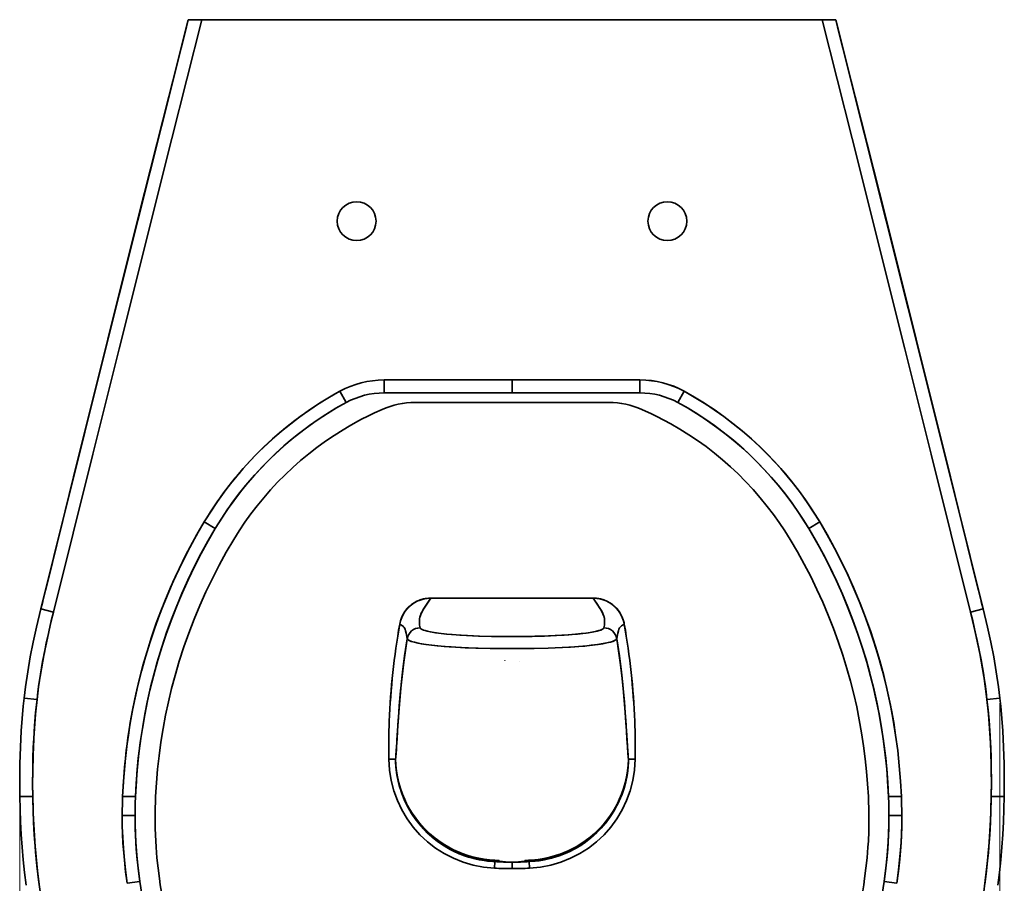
# Model space of a CAD drawing. Extents: x 404 to 1663, y 53 to 1594.
# Tile 2 of 4: x 404 to 785, y 341 to 674. Entities that reach past the tile are written whole.
import ezdxf

# ---------------------------------------------------------------- set-up
doc = ezdxf.new("R2010")
doc.units = 0

msp = doc.modelspace()

# ---------------------------------------------------------------- linework, layer by layer
at = {"color": 7, "lineweight": 35, "ltscale": 0.12667}
for p, q in [((468.27, 669.36), (469.5, 674.28)), ((720.73, 669.36), (719.5, 674.28))]:
    msp.add_line(p, q, dxfattribs=at)
at = {"color": 7, "lineweight": 35, "ltscale": 0.128893}
for p, q in [((469.5, 674.28), (474.66, 674.28)), ((474.66, 674.28), (469.5, 674.28)), ((719.5, 674.28), (714.34, 674.28)), ((714.34, 674.28), (719.5, 674.28))]:
    msp.add_line(p, q, dxfattribs=at)
at = {"color": 7, "lineweight": 35, "ltscale": 0.00388}
msp.add_line((469.5, 674.28), (469.66, 674.28), dxfattribs=at)
at = {"color": 7, "lineweight": 35, "ltscale": 0.275924}
msp.add_line((470, 674.28), (481.04, 674.28), dxfattribs=at)
at = {"color": 7, "lineweight": 35}
for p, q in [((474.66, 674.28), (594.5, 674.28)), ((594.5, 674.28), (474.66, 674.28)), ((481.04, 674.28), (594.5, 674.28)), ((518.5, 674.28), (490.5, 674.28)), ((518.5, 674.28), (490.5, 674.28)), ((594.5, 674.28), (556.99, 674.28)), ((594.5, 674.28), (556.99, 674.28)), ((714.34, 674.28), (594.5, 674.28)), ((594.5, 674.28), (707.96, 674.28)), ((594.5, 674.28), (714.34, 674.28)), ((632.01, 674.28), (594.5, 674.28)), ((632.01, 674.28), (594.5, 674.28)), ((698.5, 674.28), (670.5, 674.28)), ((698.5, 674.28), (670.5, 674.28)), ((545.1, 535.15), (594.5, 535.15)), ((594.5, 535.15), (545.1, 535.15)), ((594.5, 535.15), (643.9, 535.15)), ((594.5, 535.15), (643.9, 535.15)), ((594.5, 530.15), (545.1, 530.15)), ((594.5, 530.15), (545.1, 530.15)), ((594.5, 530.15), (643.9, 530.15)), ((594.5, 530.15), (643.9, 530.15)), ((557.06, 526.51), (594.5, 526.51)), ((594.5, 526.51), (631.94, 526.51)), ((563.11, 450.89), (594.5, 450.89)), ((563.11, 450.89), (594.5, 450.89)), ((625.89, 450.89), (594.5, 450.89)), ((594.5, 450.89), (625.89, 450.89))]:
    msp.add_line(p, q, dxfattribs=at)
at = {"color": 7, "lineweight": 35, "ltscale": 0.275926}
msp.add_line((707.96, 674.28), (719, 674.28), dxfattribs=at)
at = {"color": 7, "lineweight": 35, "ltscale": 0.003424}
msp.add_line((719.36, 674.28), (719.5, 674.28), dxfattribs=at)
at = {"color": 7, "lineweight": 35, "ltscale": 0.124829}
for p, q in [((545.1, 530.15), (545.1, 535.15)), ((545.1, 530.15), (545.1, 535.15)), ((594.5, 530.15), (594.5, 535.15)), ((594.5, 535.15), (594.5, 530.15)), ((643.9, 530.15), (643.9, 535.15)), ((643.9, 530.15), (643.9, 535.15))]:
    msp.add_line(p, q, dxfattribs=at)
at = {"color": 7, "lineweight": 35, "ltscale": 0.124069}
for p, q in [((530.42, 526.44), (528.03, 530.8)), ((530.42, 526.44), (528.03, 530.8)), ((658.58, 526.44), (660.97, 530.8)), ((658.58, 526.44), (660.97, 530.8)), ((448.94, 366.91), (443.98, 366.95)), ((448.94, 366.91), (443.98, 366.95))]:
    msp.add_line(p, q, dxfattribs=at)
at = {"color": 7, "lineweight": 35, "ltscale": 0.124068}
for p, q in [((479.93, 477.8), (475.67, 480.35)), ((479.93, 477.8), (475.67, 480.35)), ((709.07, 477.8), (713.33, 480.35)), ((709.07, 477.8), (713.33, 480.35)), ((740.06, 366.91), (745.02, 366.95)), ((740.06, 366.91), (745.02, 366.95))]:
    msp.add_line(p, q, dxfattribs=at)
at = {"color": 7, "lineweight": 35, "ltscale": 0.074198}
for p, q in [((413.28, 449.6), (412.57, 446.72)), ((775.72, 449.6), (776.43, 446.72))]:
    msp.add_line(p, q, dxfattribs=at)
at = {"color": 7, "lineweight": 35, "ltscale": 0.125}
for p, q in [((412.57, 446.72), (417.42, 445.52)), ((776.43, 446.72), (771.58, 445.52)), ((406.1, 412.3), (411.07, 411.73)), ((782.9, 412.3), (777.93, 411.73))]:
    msp.add_line(p, q, dxfattribs=at)
at = {"color": 7, "lineweight": 35, "ltscale": 0.125001}
for p, q in [((412.57, 446.72), (417.42, 445.52)), ((776.43, 446.72), (771.58, 445.52))]:
    msp.add_line(p, q, dxfattribs=at)
at = {"color": 7, "lineweight": 35, "ltscale": 0.071838}
for p, q in [((591.63, 436.09), (594.5, 436.09)), ((594.5, 436.09), (591.63, 436.09)), ((594.5, 436.09), (597.37, 436.09)), ((597.37, 436.09), (594.5, 436.09)), ((591.63, 431.42), (594.5, 431.42)), ((594.5, 431.42), (591.63, 431.42)), ((597.37, 431.42), (594.5, 431.42)), ((594.5, 431.42), (597.37, 431.42))]:
    msp.add_line(p, q, dxfattribs=at)
at = {"color": 7, "lineweight": 35, "ltscale": 0.001046}
msp.add_line((591.7, 426.74), (591.7, 426.78), dxfattribs=at)
at = {"color": 7, "lineweight": 35, "ltscale": 0.001378}
msp.add_line((597.29, 426.59), (597.29, 426.54), dxfattribs=at)
at = {"color": 7, "lineweight": 35, "ltscale": 0.124993}
for p, q in [((406.1, 412.3), (411.07, 411.73)), ((782.9, 412.3), (777.93, 411.73))]:
    msp.add_line(p, q, dxfattribs=at)
at = {"color": 8, "lineweight": 13}
for p, q in [((782.9, 410.3), (782.9, 121.1)), ((404.39, 378.11), (404.39, 121.1))]:
    msp.add_line(p, q, dxfattribs=at)
at = {"color": 7, "lineweight": 35, "ltscale": 0.064741}
for p, q in [((549.51, 388.72), (546.92, 388.68)), ((549.51, 388.72), (546.92, 388.68)), ((639.49, 388.72), (642.08, 388.68)), ((639.49, 388.72), (642.08, 388.68))]:
    msp.add_line(p, q, dxfattribs=at)
at = {"color": 7, "lineweight": 35, "ltscale": 0.12502}
for p, q in [((404.44, 374.28), (409.44, 374.28)), ((409.44, 374.28), (404.44, 374.28)), ((784.56, 374.28), (779.56, 374.28)), ((779.56, 374.28), (784.56, 374.28))]:
    msp.add_line(p, q, dxfattribs=at)
at = {"color": 7, "lineweight": 35, "ltscale": 0.124166}
for p, q in [((444.14, 374.28), (449.11, 374.28)), ((449.11, 374.28), (444.14, 374.28))]:
    msp.add_line(p, q, dxfattribs=at)
at = {"color": 7, "lineweight": 35, "ltscale": 0.124165}
for p, q in [((744.86, 374.28), (739.89, 374.28)), ((739.89, 374.28), (744.86, 374.28))]:
    msp.add_line(p, q, dxfattribs=at)
at = {"color": 7, "lineweight": 35, "ltscale": 0.063753}
for p, q in [((587.83, 349.15), (587.72, 346.6)), ((601.17, 349.15), (601.28, 346.6))]:
    msp.add_line(p, q, dxfattribs=at)
at = {"color": 7, "lineweight": 35, "ltscale": 0.063754}
for p, q in [((587.83, 349.15), (587.72, 346.6)), ((601.17, 349.15), (601.28, 346.6))]:
    msp.add_line(p, q, dxfattribs=at)
at = {"color": 7, "lineweight": 35, "ltscale": 0.061262}
msp.add_line((594.5, 348.9), (594.5, 346.45), dxfattribs=at)
msp.add_line((594.5, 348.9), (594.5, 346.45), dxfattribs=at)
at = {"color": 7, "lineweight": 35, "ltscale": 0.124112}
for p, q in [((450.8, 341.49), (445.89, 340.77)), ((450.8, 341.49), (445.89, 340.77)), ((738.2, 341.49), (743.11, 340.77)), ((738.2, 341.49), (743.11, 340.77))]:
    msp.add_line(p, q, dxfattribs=at)
at = {"color": 7, "lineweight": 35}
for points in [[(412.57, 446.72), (429.55, 514.96), (440.92, 560.43), (463.76, 651.43), (469.5, 674.28)], [(412.57, 446.72), (427.66, 507.36), (442.82, 568.01), (469.5, 674.28)], [(474.66, 674.28), (463.13, 628.41), (442.74, 547.12), (432.59, 506.48), (417.42, 445.52)], [(417.42, 445.52), (432.59, 506.47), (442.74, 547.11), (463.12, 628.39), (474.66, 674.28)], [(771.58, 445.52), (756.41, 506.48), (746.26, 547.12), (725.87, 628.41), (714.34, 674.28)], [(771.58, 445.52), (756.41, 506.47), (746.26, 547.11), (725.88, 628.39), (714.34, 674.28)], [(719.5, 674.28), (721.99, 664.37), (747.51, 562.69), (760.2, 511.93), (776.43, 446.72)], [(776.43, 446.72), (761.34, 507.36), (746.18, 568.01), (719.5, 674.28)], [(468.25, 669.31), (462.01, 644.64), (450.29, 598.38), (438.39, 550.93), (426.76, 504.09), (415.47, 458.41), (413.23, 449.38)], [(720.75, 669.31), (726.99, 644.64), (738.71, 598.38), (750.61, 550.93), (762.24, 504.09), (773.53, 458.41), (775.77, 449.38)], [(528.03, 530.8), (524.07, 528.54), (520.19, 526.16), (516.38, 523.65), (512.66, 521.01), (509.03, 518.26), (505.49, 515.38), (502.05, 512.39), (498.71, 509.29), (495.97, 506.59), (493.31, 503.82), (490.73, 500.97), (488.23, 498.05), (485.81, 495.07), (483.1, 491.51), (480.5, 487.87), (478.03, 484.15), (475.67, 480.35)], [(660.97, 530.8), (664.9, 528.56), (668.76, 526.2), (672.54, 523.71), (676.24, 521.09), (679.84, 518.36), (683.36, 515.51), (686.78, 512.54), (690.11, 509.47), (693.33, 506.29), (696.44, 503.01), (699.44, 499.62), (702.34, 496.14), (705.12, 492.57), (707.78, 488.91), (709.7, 486.1), (711.55, 483.25), (713.33, 480.35)], [(660.97, 530.8), (664.93, 528.54), (668.81, 526.16), (672.62, 523.65), (676.34, 521.01), (679.97, 518.26), (683.51, 515.38), (686.95, 512.39), (690.29, 509.29), (693.03, 506.59), (695.69, 503.82), (698.27, 500.97), (700.77, 498.05), (703.19, 495.07), (705.9, 491.51), (708.5, 487.87), (710.97, 484.15), (713.33, 480.35)], [(530.42, 526.44), (526.77, 524.38), (523.2, 522.2), (519.69, 519.9), (516.26, 517.5), (512.91, 514.99), (509.63, 512.38), (506.44, 509.66), (503.34, 506.85), (500.33, 503.94), (497.32, 500.84), (494.42, 497.65), (491.62, 494.37), (488.92, 490.99), (486.34, 487.54), (483.87, 484), (481.51, 480.38), (479.93, 477.8)], [(530.42, 526.44), (526.48, 524.21), (522.63, 521.84), (518.86, 519.33), (515.18, 516.71), (511.58, 513.95), (508.09, 511.08), (504.69, 508.09), (501.4, 504.99), (498.21, 501.78), (495.14, 498.46), (492.33, 495.23), (489.63, 491.9), (487.04, 488.5), (484.56, 485.01), (482.19, 481.44), (479.93, 477.8)], [(709.07, 477.8), (706.91, 481.29), (704.65, 484.7), (702.29, 488.04), (699.83, 491.32), (697.27, 494.51), (694.61, 497.62), (692.07, 500.42), (689.46, 503.14), (686.77, 505.79), (684.01, 508.36), (680.65, 511.31), (677.19, 514.13), (673.64, 516.84), (670, 519.43), (666.27, 521.9), (662.47, 524.24), (658.58, 526.44)], [(658.58, 526.44), (662.23, 524.38), (665.8, 522.2), (669.31, 519.9), (672.74, 517.5), (676.09, 514.99), (679.37, 512.38), (682.56, 509.66), (685.66, 506.85), (688.67, 503.94), (691.68, 500.84), (694.58, 497.65), (697.38, 494.37), (700.08, 490.99), (702.66, 487.54), (705.13, 484), (707.49, 480.38), (709.07, 477.8)], [(487.06, 473.54), (489.17, 476.91), (491.38, 480.21), (493.69, 483.44), (496.11, 486.59), (498.62, 489.66), (501.23, 492.66), (503.99, 495.63), (506.85, 498.52), (509.81, 501.31), (512.85, 504.01), (515.98, 506.6), (519.19, 509.09), (522.48, 511.48), (525.84, 513.76), (529.28, 515.93), (531.63, 517.32), (534.02, 518.67), (536.44, 519.96), (538.88, 521.21), (541.36, 522.4), (544.34, 523.77)], [(644.66, 523.77), (648.42, 522.03), (650.49, 521.02), (653.16, 519.65), (655.8, 518.22), (659.31, 516.18), (662.75, 514.02), (666.12, 511.76), (669.42, 509.39), (672.64, 506.91), (675.78, 504.33), (678.83, 501.64), (681.79, 498.86), (684.66, 495.99), (687.58, 492.87), (690.39, 489.65), (693.09, 486.34), (695.45, 483.25), (697.71, 480.08), (699.87, 476.85), (701.94, 473.54)], [(444.14, 374.28), (444.44, 379.97), (444.88, 385.65), (445.47, 391.32), (446.19, 396.97), (447.07, 402.61), (448.08, 408.22), (449.24, 413.8), (450.54, 419.35), (451.99, 424.87), (453.57, 430.35), (455.29, 435.79), (457.15, 441.18), (459.14, 446.52), (461.28, 451.81), (463.54, 457.04), (465.94, 462.21), (468.46, 467.32), (471.12, 472.36), (473.36, 476.38), (475.67, 480.35)], [(475.67, 480.35), (472.81, 475.41), (470.07, 470.41), (467.46, 465.33), (464.99, 460.2), (462.64, 455), (460.42, 449.74), (458.34, 444.43), (456.4, 439.07), (454.59, 433.65), (452.93, 428.21), (451.4, 422.72), (450.02, 417.19), (448.94, 412.42), (447.97, 407.63), (447.1, 402.83), (446.34, 398), (445.56, 392.09), (444.93, 386.17), (444.46, 380.23), (444.14, 374.28)], [(713.33, 480.35), (716.27, 475.28), (719.07, 470.13), (721.75, 464.91), (724.28, 459.62), (726.68, 454.27), (728.93, 448.86), (731.05, 443.39), (733.02, 437.86), (734.84, 432.28), (736.51, 426.66), (738.04, 421), (739.42, 415.3), (740.65, 409.57), (741.73, 403.8), (742.66, 398.01), (743.44, 392.1), (744.07, 386.18), (744.54, 380.23), (744.86, 374.28)], [(713.33, 480.35), (716.19, 475.41), (718.93, 470.41), (721.54, 465.33), (724.01, 460.2), (726.36, 455), (728.58, 449.74), (730.66, 444.43), (732.6, 439.07), (734.41, 433.65), (736.07, 428.21), (737.6, 422.72), (738.98, 417.19), (740.06, 412.42), (741.03, 407.63), (741.9, 402.83), (742.66, 398), (743.44, 392.09), (744.07, 386.17), (744.54, 380.23), (744.86, 374.28)], [(479.93, 477.8), (477.1, 472.92), (474.4, 467.97), (471.82, 462.95), (469.38, 457.87), (467.06, 452.73), (464.88, 447.53), (462.83, 442.27), (460.92, 436.96), (459.15, 431.61), (457.52, 426.21), (456.03, 420.78), (454.67, 415.31), (453.65, 410.68), (452.72, 406.04), (451.89, 401.37), (451.17, 396.69), (450.54, 391.99), (450.2, 389.05), (449.91, 386.1), (449.65, 383.15), (449.43, 380.19), (449.11, 374.28)], [(479.93, 477.8), (477.14, 472.99), (474.47, 468.11), (471.93, 463.17), (469.51, 458.16), (467.22, 453.1), (465.06, 447.98), (463.03, 442.8), (461.14, 437.58), (459.37, 432.3), (457.74, 426.98), (456.28, 421.75), (454.95, 416.48), (453.75, 411.18), (452.68, 405.85), (451.75, 400.49), (450.95, 395.12), (450.28, 389.72), (449.74, 384.32), (449.37, 379.3), (449.11, 374.28)], [(739.89, 374.28), (739.61, 379.64), (739.19, 385), (738.65, 390.34), (737.98, 395.67), (737.17, 400.98), (736.24, 406.27), (735.17, 411.54), (733.98, 416.78), (732.66, 421.98), (731.21, 427.15), (729.63, 432.29), (727.93, 437.38), (726.11, 442.43), (724.16, 447.43), (722.09, 452.38), (719.9, 457.28), (717.59, 462.12), (715.16, 466.91), (713.2, 470.58), (711.17, 474.21), (709.07, 477.8)], [(709.07, 477.8), (711.9, 472.92), (714.6, 467.97), (717.18, 462.95), (719.62, 457.87), (721.94, 452.73), (724.12, 447.53), (726.17, 442.27), (728.08, 436.96), (729.85, 431.61), (731.48, 426.21), (732.97, 420.78), (734.33, 415.31), (735.35, 410.68), (736.28, 406.04), (737.11, 401.37), (737.83, 396.69), (738.46, 391.99), (738.8, 389.05), (739.09, 386.1), (739.35, 383.15), (739.57, 380.19), (739.89, 374.28)], [(456.88, 374.28), (457.2, 379.55), (457.64, 384.81), (458.22, 390.05), (458.92, 395.28), (459.76, 400.49), (460.73, 405.67), (461.82, 410.83), (463.05, 415.97), (464.4, 421.07), (466.02, 426.57), (467.78, 432.03), (469.69, 437.43), (471.75, 442.79), (473.95, 448.08), (476.3, 453.31), (478.78, 458.48), (481.41, 463.57), (484.17, 468.6), (487.06, 473.54)], [(701.94, 473.54), (704.7, 468.83), (707.34, 464.05), (709.85, 459.2), (712.24, 454.29), (714.51, 449.32), (716.64, 444.3), (718.64, 439.22), (720.51, 434.09), (722.25, 428.91), (723.85, 423.68), (725.22, 418.79), (726.47, 413.86), (727.6, 408.9), (728.61, 403.92), (729.51, 398.91), (730.28, 393.89), (730.93, 388.85), (731.43, 384), (731.83, 379.14), (732.12, 374.28)], [(551.14, 440.86), (551.42, 442.09), (551.84, 443.29), (552.37, 444.44), (553.03, 445.53), (553.8, 446.55), (554.67, 447.48), (555.64, 448.32), (556.69, 449.05), (557.81, 449.67), (558.99, 450.17), (560.21, 450.54), (561.47, 450.78), (562.29, 450.86), (563.11, 450.89)], [(551.14, 440.86), (551.28, 441.53), (551.45, 442.19), (551.9, 443.44), (552.47, 444.61), (553.15, 445.7), (553.93, 446.7), (554.78, 447.59), (555.72, 448.39), (556.73, 449.08), (557.82, 449.68), (559.05, 450.19), (560.34, 450.57), (561.03, 450.71), (561.73, 450.81), (562.41, 450.87), (563.11, 450.89)], [(558.99, 439.44), (558.82, 440.45), (558.76, 440.96), (558.72, 441.72), (558.74, 442.29), (558.8, 442.86), (558.9, 443.41), (559.04, 443.95), (559.25, 444.55), (559.51, 445.16), (559.89, 445.92), (560.34, 446.69), (561.34, 448.22), (562.39, 449.75), (563.11, 450.89)], [(558.99, 439.44), (558.82, 440.45), (558.76, 440.95), (558.72, 441.71), (558.74, 442.28), (558.8, 442.85), (558.92, 443.5), (559.11, 444.15), (559.35, 444.79), (559.64, 445.43), (560.1, 446.29), (560.45, 446.86), (561.2, 448), (562.51, 449.93), (563.11, 450.89)], [(637.86, 440.86), (637.72, 441.53), (637.55, 442.19), (637.1, 443.44), (636.53, 444.61), (635.85, 445.7), (635.07, 446.7), (634.22, 447.59), (633.28, 448.39), (632.27, 449.08), (631.18, 449.68), (629.95, 450.19), (628.66, 450.57), (627.97, 450.71), (627.27, 450.81), (626.59, 450.87), (625.89, 450.89)], [(625.89, 450.89), (626.4, 450.07), (627.52, 448.41), (628.35, 447.18), (628.91, 446.26), (629.4, 445.35), (629.77, 444.5), (630.04, 443.64), (630.18, 442.99), (630.25, 442.4), (630.28, 441.81), (630.24, 441.02), (630.18, 440.49), (630.01, 439.44)], [(630.01, 439.44), (630.18, 440.45), (630.24, 440.96), (630.28, 441.72), (630.26, 442.29), (630.2, 442.86), (630.1, 443.41), (629.96, 443.95), (629.75, 444.55), (629.49, 445.16), (629.11, 445.92), (628.66, 446.69), (627.66, 448.22), (626.61, 449.75), (625.89, 450.89)], [(625.89, 450.89), (627.17, 450.82), (628.44, 450.62), (629.67, 450.29), (630.87, 449.83), (631.98, 449.25), (633.03, 448.57), (634, 447.79), (634.89, 446.91), (635.68, 445.94), (636.38, 444.87), (636.97, 443.74), (637.43, 442.56), (637.77, 441.33), (637.86, 440.86)], [(412.57, 446.72), (410.87, 439.62), (409.62, 433.91), (408.49, 428.19), (407.5, 422.44), (406.64, 416.66), (406.1, 412.3)], [(417.42, 445.52), (416.33, 441.01), (415.46, 437.25), (414.64, 433.49), (413.92, 429.96), (413.25, 426.43), (412.42, 421.56), (411.69, 416.65), (411.07, 411.73)], [(411.07, 411.73), (411.43, 414.71), (411.83, 417.69), (412.28, 420.66), (412.76, 423.62), (413.84, 429.52), (415.06, 435.42), (416.6, 442.15), (417.42, 445.52)], [(777.93, 411.73), (777.28, 416.86), (776.52, 421.96), (775.63, 427.04), (774.92, 430.77), (774.14, 434.5), (773.29, 438.36), (772.38, 442.22), (771.58, 445.52)], [(777.93, 411.73), (777.57, 414.71), (777.17, 417.69), (776.72, 420.66), (776.24, 423.62), (775.16, 429.52), (773.94, 435.42), (772.4, 442.15), (771.58, 445.52)], [(776.43, 446.72), (778.13, 439.62), (779.38, 433.91), (780.51, 428.19), (781.5, 422.44), (782.36, 416.66), (782.9, 412.3)], [(551.14, 440.86), (551.29, 440.73), (551.6, 440.53), (552.18, 440.2), (552.41, 440.03), (552.63, 439.82), (552.83, 439.57), (553.02, 439.25), (553.22, 438.82), (553.4, 438.3), (553.64, 437.41), (553.78, 436.73), (554.05, 435.24)], [(554.05, 435.24), (553.78, 436.73), (553.64, 437.41), (553.4, 438.3), (553.18, 438.91), (552.95, 439.39), (552.6, 439.86), (552.18, 440.2), (551.83, 440.4), (551.36, 440.68), (551.14, 440.86)], [(591.63, 436.09), (586.75, 436.13), (581.95, 436.25), (577.27, 436.45), (574.3, 436.62), (571.42, 436.83), (569.21, 437.03), (567.12, 437.26), (564.93, 437.55), (563, 437.88), (561.88, 438.11), (560.91, 438.36), (560.28, 438.56), (559.77, 438.77), (559.34, 439.01), (559.08, 439.24), (558.99, 439.44)], [(591.63, 436.09), (586.54, 436.14), (581.6, 436.26), (576.88, 436.47), (572.92, 436.72), (569.31, 437.03), (566.12, 437.39), (563.71, 437.75), (561.76, 438.14), (560.97, 438.34), (560.31, 438.55), (559.61, 438.85), (559.35, 439), (559.17, 439.15), (559.04, 439.3), (558.99, 439.44)], [(630.01, 439.44), (629.96, 439.3), (629.85, 439.16), (629.68, 439.02), (629.44, 438.87), (628.8, 438.59), (628.16, 438.38), (627.39, 438.18), (625.49, 437.78), (623.12, 437.42), (621.18, 437.18), (619.05, 436.96), (616.46, 436.74), (613.69, 436.56), (608.62, 436.31), (603.26, 436.15), (597.37, 436.09)], [(597.37, 436.09), (602.25, 436.13), (607.05, 436.25), (611.73, 436.45), (614.7, 436.62), (617.58, 436.83), (619.79, 437.03), (621.88, 437.26), (624.07, 437.55), (626, 437.88), (627.12, 438.11), (628.09, 438.36), (628.72, 438.56), (629.23, 438.77), (629.66, 439.01), (629.92, 439.24), (630.01, 439.44)], [(634.95, 435.24), (635.22, 436.73), (635.36, 437.41), (635.6, 438.3), (635.82, 438.91), (636.05, 439.39), (636.4, 439.86), (636.82, 440.2), (637.17, 440.4), (637.64, 440.68), (637.86, 440.86)], [(634.95, 435.24), (635.22, 436.73), (635.36, 437.41), (635.6, 438.3), (635.82, 438.91), (636.05, 439.39), (636.4, 439.86), (636.82, 440.2), (637.17, 440.4), (637.64, 440.68), (637.86, 440.86)], [(554.05, 435.24), (553.34, 430.65), (552.72, 426.14), (552.04, 420.59), (551.47, 415.14), (550.96, 409.35), (550.61, 404.65), (550.41, 401.63), (550.08, 396.08), (549.87, 392.46), (549.77, 391.02), (549.62, 389.42), (549.51, 388.72)], [(549.51, 388.72), (549.6, 389.31), (549.7, 390.2), (549.83, 391.88), (550.12, 396.71), (550.42, 401.86), (550.88, 408.38), (551.26, 412.86), (551.71, 417.53), (552.24, 422.29), (553.05, 428.63), (554.05, 435.24)], [(554.05, 435.24), (554.12, 435.07), (554.26, 434.89), (554.49, 434.71), (554.79, 434.53), (555.65, 434.18), (556.8, 433.84), (558.22, 433.51), (559.71, 433.24), (561.35, 432.99), (563.5, 432.71), (565.8, 432.46), (568.34, 432.23), (570.98, 432.04), (576.47, 431.73), (581.43, 431.55), (586.49, 431.44), (591.63, 431.42)], [(591.63, 431.42), (586.01, 431.45), (580.47, 431.57), (575.05, 431.79), (570.24, 432.09), (565.65, 432.48), (563.37, 432.73), (561.24, 433), (559.47, 433.28), (557.89, 433.58), (556.26, 433.98), (555.6, 434.2), (555.04, 434.41), (554.61, 434.63), (554.3, 434.86), (554.13, 435.05), (554.05, 435.24)], [(597.37, 431.42), (603, 431.45), (608.53, 431.57), (613.93, 431.79), (617.08, 431.97), (620.14, 432.19), (622.69, 432.41), (625.12, 432.67), (627.56, 432.98), (629.76, 433.32), (631.71, 433.72), (632.54, 433.93), (633.26, 434.15), (633.86, 434.37), (634.33, 434.6), (634.6, 434.77), (634.8, 434.95), (634.9, 435.1), (634.95, 435.24)], [(597.37, 431.42), (602.99, 431.45), (608.53, 431.57), (613.95, 431.79), (618.76, 432.09), (623.35, 432.48), (625.63, 432.73), (627.76, 433), (629.53, 433.28), (631.11, 433.58), (632.74, 433.98), (633.4, 434.2), (633.96, 434.41), (634.39, 434.63), (634.7, 434.86), (634.87, 435.05), (634.95, 435.24)], [(639.49, 388.72), (639.4, 389.31), (639.3, 390.2), (639.17, 391.88), (638.88, 396.71), (638.58, 401.86), (638.12, 408.38), (637.74, 412.86), (637.29, 417.53), (636.76, 422.29), (635.95, 428.63), (634.95, 435.24)], [(639.49, 388.72), (639.35, 389.73), (639.25, 390.78), (639.06, 393.71), (638.81, 397.99), (638.51, 402.92), (638.24, 406.76), (637.93, 410.71), (637.45, 415.99), (636.92, 420.97), (636.3, 426.05), (635.66, 430.6), (634.95, 435.24)], [(404.44, 374.28), (404.39, 380.6), (404.46, 386.92), (404.65, 393.28), (404.98, 399.63), (405.32, 404.39), (405.76, 409.14), (406.1, 412.3)], [(411.07, 411.73), (410.54, 406.69), (410.13, 401.63), (409.81, 396.57), (409.54, 390.24), (409.41, 383.9), (409.39, 379.09), (409.44, 374.28)], [(411.07, 411.73), (410.5, 406.15), (410.05, 400.56), (409.82, 396.82), (409.65, 393.08), (409.52, 389.33), (409.41, 384.31), (409.39, 379.3), (409.44, 374.28)], [(779.56, 374.28), (779.61, 380.09), (779.56, 385.9), (779.41, 391.7), (779.13, 397.69), (778.72, 403.67), (778.36, 407.7), (777.93, 411.73)], [(777.93, 411.73), (778.5, 406.15), (778.95, 400.56), (779.18, 396.82), (779.35, 393.08), (779.48, 389.33), (779.59, 384.31), (779.61, 379.3), (779.56, 374.28)], [(784.56, 374.28), (784.61, 380.6), (784.54, 386.92), (784.35, 393.28), (784.02, 399.63), (783.68, 404.39), (783.24, 409.14), (782.9, 412.3)], [(549.51, 388.72), (549.53, 387.86), (549.68, 385.5), (549.97, 383.17), (550.39, 380.85), (550.95, 378.56), (551.64, 376.31), (552.46, 374.1), (553.41, 371.95), (554.49, 369.85), (555.75, 367.72), (557.15, 365.66), (558.67, 363.7), (560.3, 361.83), (562.05, 360.07), (563.86, 358.46), (565.75, 356.97), (567.73, 355.59), (569.8, 354.34), (571.93, 353.21), (574.13, 352.21), (576.3, 351.38), (578.52, 350.67), (580.77, 350.09), (583.05, 349.65), (585.09, 349.36), (587.11, 349.19), (587.83, 349.15)], [(549.51, 388.72), (549.62, 386.41), (549.86, 384.12), (550.24, 381.84), (550.75, 379.59), (551.39, 377.37), (552.16, 375.2), (553.06, 373.07), (554.08, 371), (555.22, 368.98), (556.48, 367.03), (557.85, 365.15), (559.33, 363.36), (560.91, 361.66), (562.59, 360.05), (564.36, 358.54), (566.21, 357.13), (568.15, 355.83), (570.16, 354.64), (572.23, 353.58), (574.37, 352.63), (576.55, 351.81), (578.79, 351.11), (581.05, 350.55), (583.35, 350.12), (585.38, 349.85), (587.43, 349.68), (589.48, 349.62)], [(587.83, 349.15), (587.21, 349.18), (584.86, 349.39), (583.81, 349.53), (581.77, 349.88), (579.75, 350.34), (577.76, 350.89), (575.81, 351.55), (573.9, 352.31), (572.03, 353.16), (570.65, 353.87), (569.31, 354.62), (567.3, 355.88), (565.38, 357.25), (563.54, 358.73), (561.8, 360.32), (560.14, 362), (558.59, 363.79), (557.14, 365.67), (555.97, 367.37), (554.89, 369.14), (553.9, 370.97), (552.85, 373.19), (551.93, 375.48), (551.15, 377.84), (550.52, 380.26), (550.04, 382.72), (549.85, 383.97), (549.71, 385.23), (549.6, 386.49), (549.54, 387.76), (549.51, 388.71)], [(549.51, 388.71), (549.6, 386.65), (549.8, 384.61), (550.09, 382.64), (550.48, 380.71), (550.96, 378.82), (551.69, 376.48), (552.56, 374.21), (553.55, 372.02), (554.67, 369.92), (555.9, 367.89), (557.31, 365.87), (558.83, 363.94), (560.46, 362.12), (562.19, 360.41), (564.03, 358.81), (565.95, 357.32), (567.96, 355.95), (570.06, 354.7), (571.88, 353.75), (573.76, 352.88), (575.69, 352.11), (577.67, 351.44), (579.69, 350.87), (581.68, 350.42), (583.72, 350.06), (585.78, 349.81), (587.87, 349.66), (589.48, 349.62)], [(639.49, 388.72), (639.38, 386.41), (639.14, 384.12), (638.76, 381.84), (638.25, 379.59), (637.61, 377.37), (636.84, 375.2), (635.94, 373.07), (634.92, 371), (633.78, 368.98), (632.52, 367.03), (631.15, 365.15), (629.67, 363.36), (628.09, 361.66), (626.41, 360.05), (624.64, 358.54), (622.79, 357.13), (620.85, 355.83), (618.84, 354.64), (616.77, 353.58), (614.63, 352.63), (612.45, 351.81), (610.21, 351.11), (607.95, 350.55), (605.65, 350.12), (603.62, 349.85), (601.57, 349.68), (599.52, 349.62)], [(599.52, 349.62), (600.81, 349.65), (602.1, 349.71), (603.38, 349.82), (604.65, 349.97), (606.93, 350.34), (609.16, 350.83), (611.35, 351.45), (613.49, 352.18), (615.64, 353.06), (617.73, 354.05), (619.76, 355.16), (621.71, 356.38), (623.51, 357.66), (625.24, 359.03), (626.9, 360.49), (628.47, 362.05), (629.96, 363.7), (631.36, 365.43), (632.67, 367.25), (633.93, 369.23), (635.08, 371.29), (636.11, 373.44), (637.02, 375.67), (637.79, 377.97), (638.43, 380.34), (638.85, 382.31), (639.16, 384.32), (639.38, 386.36), (639.49, 388.71)], [(601.17, 349.15), (603.4, 349.31), (605.34, 349.55), (607.56, 349.95), (609.76, 350.47), (611.75, 351.06), (613.7, 351.74), (615.61, 352.53), (617.48, 353.42), (619.3, 354.4), (621.42, 355.69), (623.45, 357.12), (625.39, 358.67), (627.23, 360.34), (628.96, 362.11), (630.48, 363.88), (631.9, 365.72), (633.2, 367.65), (634.4, 369.65), (635.47, 371.71), (636.43, 373.83), (637.26, 376.01), (637.96, 378.23), (638.56, 380.62), (639.02, 383.05), (639.32, 385.49), (639.47, 387.95), (639.49, 388.72)], [(639.49, 388.71), (639.47, 387.9), (639.37, 386.05), (639.18, 384.2), (638.91, 382.39), (638.41, 379.95), (637.77, 377.57), (636.98, 375.25), (636.07, 372.99), (635.02, 370.8), (634.03, 368.99), (632.95, 367.25), (631.78, 365.56), (630.42, 363.8), (628.97, 362.13), (627.44, 360.54), (625.82, 359.04), (624.12, 357.63), (622.34, 356.32), (620.49, 355.1), (618.7, 354.06), (616.86, 353.11), (614.98, 352.26), (613.05, 351.5), (611.08, 350.85), (609.09, 350.29), (607.07, 349.85), (605.02, 349.5), (602.98, 349.27), (601.17, 349.15)], [(406.9, 340.11), (406.3, 344.98), (405.78, 349.86), (405.36, 354.75), (405.01, 359.63), (404.75, 364.52), (404.55, 369.4), (404.44, 374.28)], [(409.44, 374.28), (409.61, 367.75), (409.92, 361.23), (410.2, 357.06), (410.52, 352.96), (411.05, 347.51), (411.68, 342.08), (412.44, 336.66)], [(409.44, 374.28), (409.56, 369.33), (409.76, 364.39), (410.03, 359.45), (410.23, 356.55), (410.7, 350.94), (411.25, 345.64), (411.91, 340.35)], [(776.53, 336.41), (777.28, 341.82), (777.93, 347.26), (778.46, 352.7), (778.79, 356.8), (779.06, 360.96), (779.38, 367.62), (779.56, 374.28)], [(779.56, 374.28), (779.44, 369.33), (779.24, 364.39), (778.97, 359.45), (778.77, 356.55), (778.3, 350.94), (777.75, 345.64), (777.09, 340.35)], [(782.1, 340.11), (782.7, 344.98), (783.22, 349.86), (783.64, 354.75), (783.99, 359.63), (784.25, 364.52), (784.45, 369.4), (784.56, 374.28)], [(445.89, 340.77), (445.3, 345.23), (444.8, 349.71), (444.42, 354.22), (444.16, 358.45), (444.01, 362.69), (443.98, 366.95)], [(443.98, 366.95), (443.99, 363.41), (444.09, 359.88), (444.27, 356.37), (444.45, 353.74), (444.67, 351.12), (445.21, 345.93), (445.89, 340.77)], [(448.94, 366.91), (448.94, 364.36), (448.99, 361.81), (449.09, 359.24), (449.22, 356.68), (449.61, 351.59), (450.14, 346.53), (450.8, 341.49)], [(448.94, 366.91), (448.96, 363.46), (449.06, 360.02), (449.23, 356.59), (449.41, 354.04), (449.78, 349.84), (450.25, 345.65), (450.8, 341.49)], [(458.32, 342.6), (457.8, 346.62), (457.38, 350.64), (457.04, 354.67), (456.77, 359.53), (456.69, 361.97), (456.66, 364.41), (456.66, 366.85)], [(732.34, 366.85), (732.34, 364.41), (732.27, 360.76), (732.11, 357.1), (731.96, 354.68), (731.62, 350.64), (731.2, 346.62), (730.68, 342.6)], [(740.06, 366.91), (740.04, 363.46), (739.94, 360.02), (739.77, 356.59), (739.59, 354.04), (739.22, 349.84), (738.75, 345.65), (738.2, 341.49)], [(740.06, 366.91), (740.06, 364.36), (740.01, 361.81), (739.91, 359.24), (739.78, 356.68), (739.39, 351.59), (738.86, 346.53), (738.2, 341.49)], [(745.02, 366.95), (745, 362.9), (744.86, 358.86), (744.63, 354.83), (744.24, 350.12), (743.73, 345.43), (743.11, 340.77)], [(745.02, 366.95), (745.01, 363.41), (744.91, 359.88), (744.73, 356.37), (744.55, 353.74), (744.33, 351.12), (743.79, 345.93), (743.11, 340.77)], [(589.48, 349.62), (589.48, 349.5), (589.52, 349.39), (589.55, 349.35), (589.57, 349.33), (589.58, 349.33)], [(589.58, 349.33), (589.56, 349.34), (589.52, 349.37), (589.5, 349.43), (589.48, 349.62)], [(599.42, 349.33), (599.44, 349.34), (599.46, 349.35), (599.49, 349.4), (599.51, 349.5), (599.52, 349.62)], [(599.52, 349.62), (599.51, 349.45), (599.47, 349.37), (599.45, 349.34), (599.43, 349.33), (599.42, 349.33)], [(463.12, 319.11), (461.88, 323.76), (460.8, 328.44), (459.85, 333.14), (459.22, 336.68), (458.66, 340.23), (458.32, 342.6)], [(730.68, 342.6), (730.34, 340.23), (729.58, 335.5), (728.7, 330.79), (727.68, 326.1), (726.82, 322.59), (725.88, 319.11)], [(450.8, 341.49), (451.17, 338.99), (451.98, 334.15), (452.91, 329.33), (454, 324.41), (454.94, 320.64), (455.98, 316.88)], [(450.8, 341.49), (451.43, 337.38), (452.14, 333.28), (452.94, 329.18), (454.04, 324.26), (454.96, 320.56), (455.98, 316.88)], [(738.2, 341.49), (737.57, 337.38), (736.86, 333.28), (736.06, 329.18), (734.96, 324.26), (734.04, 320.56), (733.02, 316.88)], [(738.2, 341.49), (737.83, 338.99), (737.02, 334.15), (736.09, 329.33), (735, 324.41), (734.06, 320.64), (733.02, 316.88)]]:
    msp.add_lwpolyline(points, dxfattribs=at)
for centre, radius, start, end in [((534.5, 596.47), 7.5, 90, 270), ((534.5, 596.47), 7.5, 90, 270), ((534.5, 596.47), 7.5, 270, 90), ((534.5, 596.47), 7.5, 270, 90), ((654.5, 596.47), 7.5, 90, 270), ((654.5, 596.47), 7.5, 90, 270), ((654.5, 596.47), 7.5, 270, 90), ((654.5, 596.47), 7.5, 270, 90), ((557.05, 495.6), 30.91, 89.9787, 114.2846), ((631.95, 495.6), 30.91, 65.7154, 90.0213), ((827.37, 392.26), 280.48, 170.0218, 177.7296), ((827.37, 392.26), 280.47, 170.0216, 177.7296), ((361.63, 392.26), 280.48, 2.2705, 9.9782), ((361.63, 392.26), 280.47, 2.2704, 9.9784), ((827.8, 392.29), 280.9, 177.7392, 180.7358), ((827.6, 392.29), 280.7, 177.7384, 180.7372), ((361.2, 392.29), 280.9, 359.2642, 2.2608), ((361.4, 392.29), 280.7, 359.2628, 2.2616), ((589.59, 389.23), 42.67, 180.7329, 267.4861), ((589.59, 389.23), 42.67, 180.732, 267.4867), ((599.41, 389.23), 42.67, 272.5139, 359.2671), ((599.41, 389.23), 42.67, 272.5133, 359.268), ((676.11, 365.32), 232.14, 177.7871, 179.5973), ((676.13, 365.31), 232.16, 177.7872, 179.5972), ((675.97, 365.31), 227.04, 177.7372, 179.5972), ((675.97, 365.31), 227.04, 177.7372, 179.5971), ((675.72, 364.12), 219.07, 177.3435, 179.286), ((513.28, 364.12), 219.07, 0.714, 2.6565), ((513.03, 365.31), 227.04, 0.4029, 2.2628), ((513.03, 365.31), 227.04, 0.4028, 2.2628), ((512.89, 365.32), 232.14, 0.4027, 2.2129), ((512.87, 365.31), 232.16, 0.4028, 2.2128), ((594.5, 501.07), 154.62, 267.4851, 269.9994), ((594.5, 501.06), 154.61, 267.485, 269.9995), ((587.65, 359.49), 10.34, 270.9921, 280.7679), ((587.64, 359.52), 10.38, 271.0202, 280.7637), ((596.78, 501.3), 152.41, 266.632, 269.1416), ((596.78, 501.29), 152.41, 266.6319, 269.1417), ((596.81, 404.12), 55.26, 262.4819, 267.601), ((596.81, 404.12), 55.26, 262.4819, 267.601), ((592.19, 404.12), 55.26, 272.399, 277.5181), ((592.19, 404.12), 55.26, 272.399, 277.5181), ((592.22, 501.29), 152.41, 270.8583, 273.3681), ((592.22, 501.3), 152.41, 270.8584, 273.368), ((594.5, 501.07), 154.62, 270.0006, 272.5149), ((594.5, 501.06), 154.61, 270.0005, 272.515), ((601.35, 359.49), 10.34, 259.2321, 269.0079), ((601.36, 359.52), 10.38, 259.2363, 268.9798)]:
    msp.add_arc(centre, radius, start, end, dxfattribs=at)
for centre, major_axis, ratio, start_param, end_param in [((545.39, 500.13), (-33.85, 10.61), 0.985717, 5.020263, 5.524005), ((545.41, 500.08), (-33.57, 11.58), 0.986068, 5.048761, 5.552074), ((643.61, 500.13), (-33.85, -10.62), 0.985708, 3.900601, 4.404343), ((643.59, 500.08), (-33.58, -11.58), 0.986068, 3.872713, 4.376025), ((594.36, 408.55), (22.26, -137.37), 0.994437, 3.479824, 4.010467), ((545.41, 500.07), (-28.91, 9.98), 0.981555, 5.049156, 5.552416), ((545.4, 500.11), (-29.04, 9.51), 0.981344, 5.033148, 5.536716), ((643.6, 500.11), (-29.04, -9.51), 0.981344, 3.888062, 4.39163), ((643.59, 500.07), (-28.91, -9.98), 0.981554, 3.872356, 4.375616), ((558.99, 434.47), (-4.92, -0.88), 0.994354, 4.537141, 5.949284), ((558.99, 434.47), (-4.92, -0.88), 0.994354, 4.537134, 5.94928), ((630.01, 434.47), (-4.92, 0.88), 0.994354, 3.475494, 4.887637), ((630.01, 434.47), (-4.92, 0.88), 0.994354, 3.475498, 4.887644)]:
    msp.add_ellipse(centre, major_axis=major_axis, ratio=ratio, start_param=start_param, end_param=end_param, dxfattribs=at)

doc.saveas('drawing.dxf')
